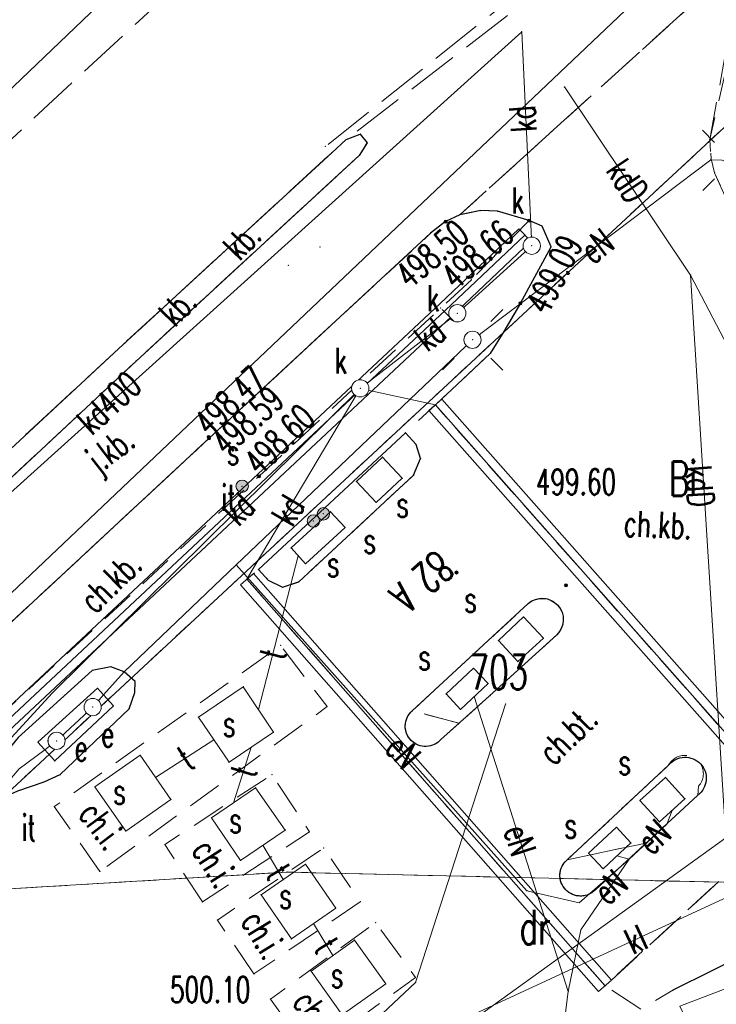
# Model space of a CAD drawing. Header units: metres. Extents: x 7422311 to 7422914, y 5495352 to 5495886.
# Tile 12 of 22: x 7422357 to 7422377, y 5495836 to 5495864. Entities that reach past the tile are written whole.
import ezdxf
from ezdxf.enums import TextEntityAlignment as Align

# ---------------------------------------------------------------- set-up
doc = ezdxf.new("R2010")
doc.units = ezdxf.units.M
doc.set_wipeout_variables(frame=1)
for name, pattern in [('L_0_03', [1, 0.5, -0.5]), ('L_0_04', [1.5, 1, -0.5]), ('L_0_06', [2, 1.5, -0.5])]:
    doc.linetypes.add(name, pattern=pattern)
doc.layers.get('0').update_dxf_attribs({"linetype": 'CONTINUOUS', "lineweight": 18})
for name, color, linetype, lineweight in [('_PROelCAD_ODNOSNIKI_SZCZEGOL', 7, 'CONTINUOUS', 13), ('EGB_AdresNieruchomosci', 7, 'CONTINUOUS', 18), ('EGB_DzialkaEwidencyjna', 7, 'CONTINUOUS', 18), ('EGB_KonturUzytkuGruntowego', 96, 'CONTINUOUS', 18), ('EGB_ObiektTrwaleZwiazanyZBudyn', 7, 'CONTINUOUS', 18), ('GES_InneUrzadzeniaTowarzyszac2', 7, 'CONTINUOUS', 18), ('GES_InneUrzadzeniaTowarzyszace', 7, 'CONTINUOUS', 18), ('GES_PrzewodElektroenergetyczny', 1, 'CONTINUOUS', 18), ('GES_PrzewodGazowy', 52, 'CONTINUOUS', 18), ('GES_PrzewodKanalizacyjny', 36, 'CONTINUOUS', 18), ('GES_PrzewodTelekomunikacyjny', 30, 'CONTINUOUS', 18), ('GES_Rzedna', 7, 'CONTINUOUS', 18), ('GES_UrzadzeniaSiecElektroener2', 7, 'CONTINUOUS', 18), ('GES_UrzadzeniaSiecKanalizacyjn', 7, 'CONTINUOUS', 18), ('GES_UrzadzeniaTechniczneSieci2', 7, 'CONTINUOUS', 18), ('GES_UrzadzeniaTechniczneSieciS', 7, 'CONTINUOUS', 18), ('OT_Budowle', 7, 'CONTINUOUS', 18), ('OT_Komunikacja', 7, 'CONTINUOUS', 18), ('OT_Rzedna', 7, 'CONTINUOUS', 18), ('OT_Skarpa', 7, 'CONTINUOUS', 18), ('OT_ZagospodarowanieTerenu', 7, 'CONTINUOUS', 18), ('OT_ZagospodarowanieTerenu_P', 7, 'CONTINUOUS', 18)]:
    doc.layers.add(name, color=color, linetype=linetype, lineweight=lineweight)
doc.styles.get("Standard").update_dxf_attribs({"font": 'simplex.shx'})
doc.linetypes.add('L_0_29_SHX', pattern='A,0,-0.25,-0.5,-0.5,-0.5,-0.5,-0.5,-0.5,-0.5,-0.5,[2,mapa_aktualana_poszerzona1.shx,S=0.05,R=0,X=0,Y=0],-0.5,[3,mapa_aktualana_poszerzona1.shx,S=0.05,R=0,X=0,Y=0],-0.25', length=5)
doc.linetypes.add('L_0_BB_SHX', pattern='A,0,-0.2,[23,mapa_aktualana_poszerzona1.shx,S=0.05,R=0,X=0,Y=0],-0.2', length=0.4)

# ---------------------------------------------------------------- blocks, each defined once
blk = doc.blocks.new('L_0_02_2')
at = {"color": 0}
blk.add_point((0, 0), dxfattribs=at)
blk = doc.blocks.new('L_0_02_1')
at = {"color": 0}
blk.add_point((0, 0), dxfattribs=at)
blk = doc.blocks.new('L_0_BB_1')
at = {"color": 0, "linetype": 'Continuous', "lineweight": 13, "flags": 128}
blk.add_lwpolyline([(0, -0.5), (0, 0.5)], dxfattribs=at)
blk = doc.blocks.new('L_0_BB_2')
at = {"color": 0, "linetype": 'Continuous', "lineweight": 13, "flags": 128}
blk.add_lwpolyline([(0, 0.5), (0, -0.5)], dxfattribs=at)
blk = doc.blocks.new('L_0_29_2')
at = {"color": 0, "linetype": 'Continuous', "lineweight": 13, "flags": 128}
blk.add_lwpolyline([(0, 0.5), (0, -0.5)], dxfattribs=at)
blk = doc.blocks.new('EGB_ADRES')
at = {"linetype": 'Continuous', "lineweight": 13}
blk.add_hatch(color=0, dxfattribs=at).paths.add_polyline_path([(0, -0.091, 1), (0, 0.091, 1)])
at = {"color": 0, "linetype": 'Continuous', "lineweight": 13}
blk.add_circle((0, 0), 0.0906, dxfattribs=at)
blk = doc.blocks.new('SUPP')
at = {"color": 0, "linetype": 'Continuous', "lineweight": 18}
blk.add_wipeout([(0, -0.5), (0.25, -0.433), (0.433, -0.25), (0.5, 0), (0.433, 0.25), (0.25, 0.433), (0, 0.5), (-0.25, 0.433), (-0.433, 0.25), (-0.5, 0), (-0.433, -0.25), (-0.25, -0.433)], dxfattribs=at)
blk.add_circle((0, 0), 0.5, dxfattribs=at)
blk = doc.blocks.new('SUPW_O')
at = {"color": 0, "linetype": 'Continuous', "lineweight": 18}
blk.add_wipeout([(0, -0.5), (0.25, -0.433), (0.433, -0.25), (0.5, 0), (0.433, 0.25), (0.25, 0.433), (0, 0.5), (-0.25, 0.433), (-0.433, 0.25), (-0.5, 0), (-0.433, -0.25), (-0.25, -0.433)], dxfattribs=at)
blk.add_circle((0, 0), 0.5, dxfattribs=at)
blk = doc.blocks.new('SUEO')
at = {"color": 0, "linetype": 'Continuous', "lineweight": 18, "flags": 128}
for points in [[(-1.06, 1.06), (-1.76, 1.76)], [(1.76, 1.76), (1.06, 1.06)], [(-1.74, -1.74), (-1.06, -1.06)], [(1.06, -1.06), (1.76, -1.76)]]:
    blk.add_lwpolyline(points, dxfattribs=at)
at = {"color": 0, "linetype": 'Continuous', "lineweight": 18}
blk.add_wipeout([(0, -0.5), (0.25, -0.433), (0.433, -0.25), (0.5, 0), (0.433, 0.25), (0.25, 0.433), (0, 0.5), (-0.25, 0.433), (-0.433, 0.25), (-0.5, 0), (-0.433, -0.25), (-0.25, -0.433)], dxfattribs=at)
blk.add_circle((0, 0), 0.5, dxfattribs=at)
blk = doc.blocks.new('SUSU')
at = {"linetype": 'Continuous', "lineweight": 18}
blk.add_hatch(color=0, dxfattribs=at).paths.add_polyline_path([(0, -0.361, 1), (0, 0.361, 1)])
at = {"color": 0, "linetype": 'Continuous', "lineweight": 18}
blk.add_circle((0, 0), 0.361, dxfattribs=at)
blk = doc.blocks.new('OTRS')
at = {"linetype": 'Continuous', "lineweight": 13}
blk.add_hatch(color=0, dxfattribs=at).paths.add_polyline_path([(0, -0.091, 1), (0, 0.091, 1)])
at = {"color": 0, "linetype": 'Continuous', "lineweight": 13}
blk.add_circle((0, 0), 0.0906, dxfattribs=at)
blk = doc.blocks.new('OTZI')
at = {"linetype": 'Continuous', "lineweight": 18}
blk.add_hatch(color=0, dxfattribs=at).paths.add_polyline_path([(0, -0.361, 1), (0, 0.361, 1)])
at = {"color": 0, "linetype": 'Continuous', "lineweight": 18}
blk.add_circle((0, 0), 0.361, dxfattribs=at)

msp = doc.modelspace()

# ---------------------------------------------------------------- linework, layer by layer
for p in [(7422371.434, 5495864.047), (7422371.434, 5495864.047), (7422371.434, 5495864.047), (7422371.434, 5495864.047), (7422372.674, 5495862.447), (7422372.674, 5495862.447), (7422366.334, 5495860.917), (7422366.334, 5495860.917), (7422366.334, 5495860.917), (7422366.334, 5495860.917), (7422366.334, 5495860.917), (7422366.334, 5495860.917), (7422366.744, 5495861.077), (7422366.744, 5495861.077), (7422366.744, 5495861.077), (7422366.744, 5495861.077), (7422366.744, 5495861.077), (7422366.744, 5495861.077), (7422366.744, 5495861.077), (7422366.744, 5495861.077), (7422365.734, 5495860.717), (7422365.734, 5495860.717), (7422366.944, 5495860.827), (7422366.944, 5495860.827), (7422366.944, 5495860.827), (7422366.944, 5495860.827), (7422366.944, 5495860.827), (7422366.944, 5495860.827), (7422365.914, 5495860.537), (7422365.914, 5495860.537), (7422365.914, 5495860.537), (7422365.914, 5495860.537), (7422365.914, 5495860.537), (7422365.914, 5495860.537), (7422366.714, 5495860.457), (7422366.714, 5495860.457), (7422366.714, 5495860.457), (7422366.714, 5495860.457), (7422366.714, 5495860.457), (7422366.714, 5495860.457), (7422369.634, 5495858.737), (7422369.634, 5495858.737), (7422369.634, 5495858.737), (7422369.634, 5495858.737), (7422369.634, 5495858.737), (7422369.634, 5495858.737), (7422369.634, 5495858.737), (7422369.634, 5495858.737), (7422370.244, 5495858.857), (7422370.244, 5495858.857), (7422370.244, 5495858.857), (7422370.244, 5495858.857), (7422370.244, 5495858.857), (7422370.244, 5495858.857), (7422370.734, 5495858.837), (7422370.734, 5495858.837), (7422370.734, 5495858.837), (7422370.734, 5495858.837), (7422370.734, 5495858.837), (7422370.734, 5495858.837), (7422369.224, 5495858.537), (7422369.224, 5495858.537), (7422369.224, 5495858.537), (7422369.224, 5495858.537), (7422369.224, 5495858.537), (7422369.224, 5495858.537), (7422371.644, 5495858.567), (7422371.644, 5495858.567), (7422371.644, 5495858.567), (7422371.644, 5495858.567), (7422371.644, 5495858.567), (7422371.644, 5495858.567), (7422372.024, 5495858.407), (7422372.024, 5495858.407), (7422372.024, 5495858.407), (7422372.024, 5495858.407), (7422368.784, 5495858.197), (7422368.784, 5495858.197), (7422368.784, 5495858.197), (7422368.784, 5495858.197), (7422368.784, 5495858.197), (7422368.784, 5495858.197), (7422365.574, 5495857.797), (7422372.284, 5495857.807), (7422372.284, 5495857.807), (7422372.284, 5495857.807), (7422372.284, 5495857.807), (7422364.654, 5495857.267), (7422376.336, 5495856.986), (7422376.336, 5495856.986), (7422376.336, 5495856.986), (7422376.336, 5495856.986), (7422376.336, 5495856.986), (7422376.336, 5495856.986), (7422369.974, 5495856.847), (7422369.974, 5495856.847), (7422371.394, 5495856.167), (7422371.394, 5495856.167), (7422371.394, 5495856.167), (7422371.394, 5495856.167), (7422371.394, 5495856.167), (7422371.394, 5495856.167), (7422359.854, 5495854.967), (7422359.854, 5495854.967), (7422359.854, 5495854.967), (7422359.854, 5495854.967), (7422359.854, 5495854.967), (7422359.854, 5495854.967), (7422360.234, 5495854.487), (7422360.234, 5495854.487), (7422360.234, 5495854.487), (7422360.234, 5495854.487), (7422360.234, 5495854.487), (7422360.234, 5495854.487), (7422368.924, 5495853.217), (7422368.924, 5495853.217), (7422368.924, 5495853.217), (7422368.924, 5495853.217), (7422368.924, 5495853.217), (7422368.924, 5495853.217), (7422368.924, 5495853.217), (7422368.924, 5495853.217), (7422368.924, 5495853.217), (7422368.924, 5495853.217), (7422368.924, 5495853.217), (7422368.924, 5495853.217), (7422368.924, 5495853.217), (7422368.924, 5495853.217), (7422368.054, 5495852.407), (7422368.054, 5495852.407), (7422368.054, 5495852.407), (7422368.054, 5495852.407), (7422368.054, 5495852.407), (7422368.054, 5495852.407), (7422362.354, 5495852.247), (7422362.354, 5495852.247), (7422362.354, 5495852.247), (7422362.354, 5495852.247), (7422362.354, 5495852.247), (7422362.354, 5495852.247), (7422368.364, 5495852.067), (7422368.364, 5495852.067), (7422368.364, 5495852.067), (7422368.364, 5495852.067), (7422368.364, 5495852.067), (7422368.364, 5495852.067), (7422367.389, 5495851.703), (7422367.389, 5495851.703), (7422368.494, 5495851.657), (7422368.494, 5495851.657), (7422368.494, 5495851.657), (7422368.494, 5495851.657), (7422368.494, 5495851.657), (7422368.494, 5495851.657), (7422363.804, 5495851.147), (7422363.804, 5495851.147), (7422366.634, 5495850.997), (7422366.634, 5495850.997), (7422367.964, 5495851.087), (7422367.964, 5495851.087), (7422368.294, 5495851.177), (7422368.294, 5495851.177), (7422368.294, 5495851.177), (7422368.294, 5495851.177), (7422368.294, 5495851.177), (7422368.294, 5495851.177), (7422367.204, 5495850.387), (7422367.204, 5495850.387), (7422365.884, 5495850.117), (7422365.884, 5495850.117), (7422366.304, 5495849.657), (7422366.304, 5495849.657), (7422364.734, 5495849.067), (7422364.734, 5495849.067), (7422364.944, 5495848.837), (7422364.944, 5495848.837), (7422363.144, 5495848.577), (7422363.144, 5495848.577), (7422363.144, 5495848.577), (7422363.144, 5495848.577), (7422363.144, 5495848.577), (7422363.144, 5495848.577), (7422363.784, 5495848.437), (7422363.784, 5495848.437), (7422363.784, 5495848.437), (7422363.784, 5495848.437), (7422363.784, 5495848.437), (7422363.784, 5495848.437), (7422363.784, 5495848.437), (7422363.784, 5495848.437), (7422365.154, 5495848.607), (7422365.154, 5495848.607), (7422363.454, 5495848.157), (7422363.454, 5495848.157), (7422363.454, 5495848.157), (7422363.454, 5495848.157), (7422363.454, 5495848.157), (7422363.454, 5495848.157), (7422364.074, 5495848.127), (7422364.074, 5495848.127), (7422364.074, 5495848.127), (7422364.074, 5495848.127), (7422364.074, 5495848.127), (7422364.074, 5495848.127), (7422364.964, 5495848.087), (7422364.964, 5495848.087), (7422364.964, 5495848.087), (7422364.964, 5495848.087), (7422364.964, 5495848.087), (7422364.964, 5495848.087), (7422364.484, 5495847.927), (7422364.484, 5495847.927), (7422364.484, 5495847.927), (7422364.484, 5495847.927), (7422364.484, 5495847.927), (7422364.484, 5495847.927), (7422371.624, 5495847.457), (7422371.624, 5495847.457), (7422371.624, 5495847.457), (7422371.624, 5495847.457), (7422371.624, 5495847.457), (7422371.624, 5495847.457), (7422371.624, 5495847.457), (7422371.624, 5495847.457), (7422371.624, 5495847.457), (7422371.624, 5495847.457), (7422372.479, 5495847.403), (7422372.479, 5495847.403), (7422372.479, 5495847.403), (7422371.489, 5495847.063), (7422371.489, 5495847.063), (7422370.754, 5495846.377), (7422370.754, 5495846.377), (7422372.064, 5495846.447), (7422372.064, 5495846.447), (7422372.454, 5495846.547), (7422372.454, 5495846.547), (7422372.454, 5495846.547), (7422372.454, 5495846.547), (7422372.454, 5495846.547), (7422372.454, 5495846.547), (7422372.454, 5495846.547), (7422372.454, 5495846.547), (7422372.454, 5495846.547), (7422364.43, 5495846.237), (7422364.43, 5495846.237), (7422371.324, 5495845.767), (7422371.324, 5495845.767), (7422358.954, 5495845.507), (7422358.954, 5495845.507), (7422359.504, 5495845.617), (7422359.504, 5495845.617), (7422370.036, 5495845.575), (7422370.036, 5495845.575), (7422359.884, 5495845.467), (7422359.884, 5495845.467), (7422359.884, 5495845.467), (7422359.884, 5495845.467), (7422360.204, 5495845.187), (7422360.204, 5495845.187), (7422359.113, 5495844.996), (7422359.113, 5495844.996), (7422363.344, 5495845.037), (7422363.344, 5495845.037), (7422370.454, 5495845.127), (7422370.454, 5495845.127), (7422357.804, 5495844.857), (7422357.804, 5495844.857), (7422360.194, 5495844.867), (7422360.194, 5495844.867), (7422369.234, 5495844.827), (7422369.234, 5495844.827), (7422370.054, 5495844.752), (7422370.054, 5495844.752), (7422370.394, 5495844.677), (7422370.394, 5495844.677), (7422370.394, 5495844.677), (7422370.394, 5495844.677), (7422370.394, 5495844.677), (7422370.394, 5495844.677), (7422359.574, 5495844.487), (7422359.574, 5495844.487), (7422360.034, 5495844.397), (7422360.034, 5495844.397), (7422363.784, 5495844.377), (7422363.784, 5495844.377), (7422365.78, 5495844.46), (7422365.78, 5495844.46), (7422368.254, 5495844.337), (7422368.254, 5495844.337), (7422368.254, 5495844.337), (7422368.254, 5495844.337), (7422368.254, 5495844.337), (7422368.254, 5495844.337), (7422368.254, 5495844.337), (7422368.254, 5495844.337), (7422368.254, 5495844.337), (7422369.654, 5495844.377), (7422369.654, 5495844.377), (7422370.965, 5495844.535), (7422370.965, 5495844.535), (7422362.044, 5495844.157), (7422362.044, 5495844.157), (7422369.614, 5495843.98), (7422362.489, 5495843.5), (7422362.489, 5495843.5), (7422364.224, 5495843.717), (7422364.224, 5495843.717), (7422368.223, 5495843.476), (7422368.223, 5495843.476), (7422368.223, 5495843.476), (7422369.084, 5495843.507), (7422369.084, 5495843.507), (7422369.084, 5495843.507), (7422369.084, 5495843.507), (7422369.084, 5495843.507), (7422369.084, 5495843.507), (7422369.084, 5495843.507), (7422369.084, 5495843.507), (7422369.084, 5495843.507), (7422369.084, 5495843.507), (7422357.384, 5495843.427), (7422357.384, 5495843.427), (7422363.579, 5495843.28), (7422363.579, 5495843.28), (7422360.354, 5495843.047), (7422360.354, 5495843.047), (7422357.874, 5495842.887), (7422357.874, 5495842.887), (7422362.934, 5495842.844), (7422362.934, 5495842.844), (7422375.704, 5495842.767), (7422375.704, 5495842.767), (7422375.704, 5495842.767), (7422375.704, 5495842.767), (7422375.704, 5495842.767), (7422375.704, 5495842.767), (7422375.704, 5495842.767), (7422375.704, 5495842.767), (7422375.704, 5495842.767), (7422375.704, 5495842.767), (7422376.622, 5495842.802), (7422376.622, 5495842.802), (7422376.622, 5495842.802), (7422358.034, 5495842.487), (7422358.034, 5495842.487), (7422360.799, 5495842.407), (7422360.799, 5495842.407), (7422364.18, 5495842.49), (7422364.18, 5495842.49), (7422375.38, 5495842.465), (7422375.604, 5495842.407), (7422375.604, 5495842.407), (7422357.564, 5495842.277), (7422357.564, 5495842.277), (7422359.04, 5495842.133), (7422359.04, 5495842.133), (7422363.704, 5495842.107), (7422363.704, 5495842.107), (7422376.567, 5495842.152), (7422361.244, 5495841.767), (7422361.244, 5495841.767), (7422376.174, 5495841.787), (7422376.174, 5495841.787), (7422376.544, 5495841.887), (7422376.544, 5495841.887), (7422376.544, 5495841.887), (7422376.544, 5495841.887), (7422376.544, 5495841.887), (7422376.544, 5495841.887), (7422376.544, 5495841.887), (7422376.544, 5495841.887), (7422376.544, 5495841.887), (7422357.857, 5495841.557), (7422357.857, 5495841.557), (7422363.064, 5495841.672), (7422363.064, 5495841.672), (7422374.864, 5495841.737), (7422374.864, 5495841.737), (7422362.424, 5495841.237), (7422362.424, 5495841.237), (7422375.802, 5495841.45), (7422375.802, 5495841.45), (7422374.181, 5495840.96), (7422374.181, 5495840.96), (7422375.43, 5495841.113), (7422375.43, 5495841.113), (7422375.644, 5495841.047), (7422375.644, 5495841.047), (7422359.934, 5495840.847), (7422359.934, 5495840.847), (7422364.564, 5495840.877), (7422364.564, 5495840.877), (7422365.268, 5495840.825), (7422365.268, 5495840.825), (7422361.07, 5495840.457), (7422361.07, 5495840.457), (7422363.916, 5495840.437), (7422363.916, 5495840.437), (7422365.683, 5495840.359), (7422365.683, 5495840.359), (7422374.604, 5495840.507), (7422374.604, 5495840.507), (7422375.042, 5495840.502), (7422373.374, 5495840.207), (7422373.374, 5495840.207), (7422374.194, 5495840.127), (7422374.194, 5495840.127), (7422363.268, 5495839.996), (7422363.268, 5495839.996), (7422365.154, 5495839.887), (7422365.154, 5495839.887), (7422372.754, 5495840.017), (7422372.754, 5495840.017), (7422372.754, 5495840.017), (7422372.754, 5495840.017), (7422372.754, 5495840.017), (7422372.754, 5495840.017), (7422372.754, 5495840.017), (7422372.754, 5495840.017), (7422372.754, 5495840.017), (7422373.794, 5495839.757), (7422373.794, 5495839.757), (7422374.554, 5495840.037), (7422374.554, 5495840.037), (7422374.554, 5495840.037), (7422374.554, 5495840.037), (7422374.554, 5495840.037), (7422374.554, 5495840.037), (7422374.554, 5495840.037), (7422374.554, 5495840.037), (7422359.185, 5495839.676), (7422359.185, 5495839.676), (7422364.614, 5495839.657), (7422364.614, 5495839.657), (7422364.614, 5495839.657), (7422364.614, 5495839.657), (7422364.614, 5495839.657), (7422364.614, 5495839.657), (7422364.614, 5495839.657), (7422364.614, 5495839.657), (7422364.509, 5495839.443), (7422364.509, 5495839.443), (7422363.863, 5495838.999), (7422363.863, 5495838.999), (7422371.584, 5495839.117), (7422371.584, 5495839.117), (7422372.711, 5495839.145), (7422372.711, 5495839.145), (7422372.711, 5495839.145), (7422373.584, 5495839.157), (7422373.584, 5495839.157), (7422373.584, 5495839.157), (7422373.584, 5495839.157), (7422373.584, 5495839.157), (7422373.584, 5495839.157), (7422373.584, 5495839.157), (7422373.584, 5495839.157), (7422373.584, 5495839.157), (7422373.584, 5495839.157), (7422362.159, 5495838.792), (7422362.159, 5495838.792), (7422366.742, 5495838.798), (7422366.742, 5495838.798), (7422373.104, 5495838.767), (7422373.104, 5495838.767), (7422366.034, 5495838.607), (7422366.034, 5495838.607), (7422362.597, 5495838.266), (7422362.597, 5495838.266), (7422365.389, 5495838.162), (7422365.389, 5495838.162), (7422367.189, 5495838.191), (7422367.189, 5495838.191), (7422373.154, 5495837.987), (7422373.154, 5495837.987), (7422364.744, 5495837.717), (7422364.744, 5495837.717), (7422366.574, 5495837.687), (7422366.574, 5495837.687), (7422365.944, 5495837.237), (7422365.944, 5495837.237), (7422363.656, 5495836.705), (7422363.656, 5495836.705), (7422365.314, 5495836.787), (7422365.314, 5495836.787), (7422367.484, 5495836.417), (7422367.484, 5495836.417), (7422368.346, 5495836.6), (7422368.346, 5495836.6), (7422368.352, 5495836.454), (7422368.352, 5495836.454), (7422373.854, 5495836.357), (7422373.854, 5495836.357), (7422373.854, 5495836.357), (7422373.854, 5495836.357), (7422373.854, 5495836.357), (7422373.854, 5495836.357), (7422372.784, 5495836.197), (7422372.784, 5495836.197), (7422372.784, 5495836.197), (7422372.784, 5495836.197), (7422372.784, 5495836.197), (7422372.784, 5495836.197), (7422375.824, 5495836.227), (7422375.824, 5495836.227), (7422375.824, 5495836.227), (7422375.824, 5495836.227), (7422364.135, 5495835.971), (7422364.135, 5495835.971)]:
    msp.add_point(p)
at = {"layer": '_PROelCAD_ODNOSNIKI_SZCZEGOL', "lineweight": 18, "flags": 128}
msp.add_lwpolyline([(7422377.364, 5495840.657), (7422356.324, 5495825.517), (7422359.944, 5495816.767), (7422361.159, 5495816.369), (7422384.304, 5495825.268), (7422387.807, 5495827.739)], dxfattribs=at)
at = {"layer": 'EGB_AdresNieruchomosci'}
msp.add_point((7422369.538, 5495848.352), dxfattribs=at)
at = {"layer": 'EGB_DzialkaEwidencyjna', "linetype": 'CONTINUOUS', "lineweight": 18}
for p, q in [((7422319.934, 5495812.967), (7422389.764, 5495879.209)), ((7422389.086, 5495878.566), (7422319.934, 5495812.967)), ((7422343.914, 5495850.267), (7422361.173, 5495866.759)), ((7422344.347, 5495850.681), (7422361.173, 5495866.759)), ((7422354.554, 5495840.147), (7422377.804, 5495861.727)), ((7422364.614, 5495839.657), (7422354.664, 5495839.057)), ((7422354.664, 5495839.057), (7422364.614, 5495839.657)), ((7422388.214, 5495839.107), (7422364.614, 5495839.657)), ((7422364.614, 5495839.657), (7422388.214, 5495839.107))]:
    msp.add_line(p, q, dxfattribs=at)
at = {"layer": 'EGB_KonturUzytkuGruntowego', "color": 96, "linetype": 'L_0_03', "lineweight": 18, "flags": 128}
for points in [[(7422388.214, 5495839.107), (7422364.614, 5495839.657), (7422354.664, 5495839.057), (7422354.554, 5495840.147), (7422377.804, 5495861.727), (7422380.514, 5495855.787), (7422387.604, 5495840.237)], [(7422404.094, 5495828.507), (7422389.924, 5495835.167), (7422363.764, 5495834.537), (7422355.134, 5495834.207), (7422354.664, 5495839.057), (7422364.614, 5495839.657), (7422388.214, 5495839.107), (7422407.684, 5495830.107)]]:
    msp.add_lwpolyline(points, close=True, dxfattribs=at)
at = {"layer": 'EGB_ObiektTrwaleZwiazanyZBudyn', "linetype": 'Continuous', "lineweight": 18, "flags": 128}
msp.add_lwpolyline([(7422376.664, 5495834.437), (7422376.024, 5495835.767), (7422378.814, 5495836.827), (7422379.404, 5495835.457)], close=True, dxfattribs=at)
at = {"layer": 'GES_InneUrzadzeniaTowarzyszac2'}
for p in [(7422371.724, 5495857.837), (7422369.564, 5495855.877), (7422370.004, 5495855.107), (7422366.744, 5495853.697), (7422358.974, 5495844.447), (7422357.924, 5495843.467)]:
    msp.add_point(p, dxfattribs=at)
at = {"layer": 'GES_InneUrzadzeniaTowarzyszace', "color": 7, "linetype": 'Continuous', "lineweight": 18, "flags": 128}
msp.add_lwpolyline([(7422368.494, 5495851.657), (7422368.294, 5495851.177), (7422364.964, 5495848.087), (7422364.484, 5495847.927), (7422364.074, 5495848.127), (7422363.784, 5495848.437), (7422368.054, 5495852.407), (7422368.364, 5495852.067)], close=True, dxfattribs=at)
for points in [[(7422371.624, 5495847.457, -0.403985), (7422372.479, 5495847.403, -0.403985), (7422372.454, 5495846.547), (7422372.454, 5495846.547)], [(7422369.084, 5495843.507, -0.435576), (7422368.223, 5495843.476, -0.435576), (7422368.254, 5495844.337)], [(7422375.704, 5495842.767, -0.450732), (7422376.622, 5495842.802, -0.450732), (7422376.544, 5495841.887), (7422376.544, 5495841.887)], [(7422373.584, 5495839.157, -0.432902), (7422372.711, 5495839.145, -0.432902), (7422372.754, 5495840.017)]]:
    msp.add_lwpolyline(points, format="xyb", dxfattribs=at)
for points in [[(7422368.254, 5495844.337), (7422371.624, 5495847.457)], [(7422370.394, 5495844.677), (7422369.084, 5495843.507)], [(7422372.754, 5495840.017), (7422375.704, 5495842.767)]]:
    msp.add_lwpolyline(points, dxfattribs=at)
at = {"layer": 'GES_InneUrzadzeniaTowarzyszace', "color": 1, "linetype": 'Continuous', "lineweight": 18, "flags": 128}
msp.add_lwpolyline([(7422357.874, 5495842.887), (7422357.384, 5495843.427), (7422359.113, 5495844.996), (7422359.29, 5495844.801), (7422359.574, 5495844.487)], close=True, dxfattribs=at)
at = {"layer": 'GES_PrzewodElektroenergetyczny', "color": 1, "linetype": 'Continuous', "lineweight": 18, "flags": 128}
for points in [[(7422363.144, 5495848.577), (7422370.004, 5495855.107), (7422376.924, 5495860.327), (7422377.564, 5495860.307), (7422382.894, 5495849.747)], [(7422363.144, 5495848.577), (7422359.884, 5495845.467), (7422359.29, 5495844.801), (7422358.974, 5495844.447), (7422357.924, 5495843.467), (7422357.58, 5495843.211), (7422356.834, 5495842.657), (7422346.694, 5495830.767), (7422341.174, 5495829.697), (7422336.504, 5495825.907), (7422332.114, 5495822.187), (7422330.344, 5495817.997), (7422331.964, 5495810.507), (7422332.154, 5495808.847), (7422337.994, 5495804.807), (7422339.864, 5495805.147)], [(7422363.144, 5495848.577), (7422371.584, 5495839.117), (7422373.104, 5495838.767), (7422374.554, 5495840.037)], [(7422372.784, 5495836.197), (7422370.054, 5495844.752)], [(7422374.554, 5495840.037), (7422375.644, 5495841.047), (7422375.802, 5495841.45)], [(7422374.554, 5495840.037), (7422374.194, 5495840.127)], [(7422372.784, 5495836.197), (7422373.154, 5495837.987), (7422374.554, 5495840.037)], [(7422372.234, 5495831.847), (7422372.784, 5495836.197)]]:
    msp.add_lwpolyline(points, dxfattribs=at)
at = {"layer": 'GES_PrzewodGazowy', "color": 52, "linetype": 'Continuous', "lineweight": 18, "flags": 128}
msp.add_lwpolyline([(7422356.873, 5495825.684), (7422368.352, 5495836.454), (7422370.965, 5495844.535)], dxfattribs=at)
at = {"layer": 'GES_PrzewodKanalizacyjny', "color": 36, "linetype": 'Continuous', "lineweight": 18, "flags": 128}
for points in [[(7422352.444, 5495846.937), (7422371.434, 5495864.047)], [(7422371.434, 5495864.047), (7422371.724, 5495857.837), (7422369.564, 5495855.877), (7422366.744, 5495853.697)], [(7422376.336, 5495856.986), (7422372.674, 5495862.447)], [(7422377.364, 5495840.657), (7422376.336, 5495856.986)], [(7422376.336, 5495856.986), (7422380.847, 5495848.376), (7422383.624, 5495841.737)], [(7422366.744, 5495853.697), (7422357.804, 5495844.857), (7422355.624, 5495842.497), (7422350.444, 5495817.117), (7422347.524, 5495815.367)], [(7422366.744, 5495853.697), (7422363.454, 5495848.157)], [(7422366.744, 5495853.697), (7422368.924, 5495853.217)], [(7422377.794, 5495839.117), (7422365.594, 5495833.477)]]:
    msp.add_lwpolyline(points, dxfattribs=at)
at = {"layer": 'GES_PrzewodTelekomunikacyjny', "color": 30, "linetype": 'Continuous', "lineweight": 18, "flags": 128}
for points in [[(7422364.944, 5495848.837), (7422363.784, 5495844.377)], [(7422362.489, 5495843.5), (7422360.799, 5495842.407)], [(7422363.579, 5495843.28), (7422363.064, 5495841.672)], [(7422363.916, 5495840.437), (7422364.509, 5495839.443)], [(7422365.389, 5495838.162), (7422365.944, 5495837.237)]]:
    msp.add_lwpolyline(points, dxfattribs=at)
at = {"layer": 'GES_UrzadzeniaSiecKanalizacyjn', "linetype": 'L_0_BB_SHX', "lineweight": 18}
for p, q in [((7422368.924, 5495853.217), (7422379.364, 5495841.417)), ((7422373.854, 5495836.357), (7422363.454, 5495848.157))]:
    msp.add_line(p, q, dxfattribs=at)
at = {"layer": 'GES_UrzadzeniaSiecKanalizacyjn', "linetype": 'CONTINUOUS', "lineweight": 18}
for p, q in [((7422369.112, 5495853.383), (7422379.552, 5495841.583)), ((7422368.737, 5495853.052), (7422379.177, 5495841.252)), ((7422374.042, 5495836.523), (7422363.642, 5495848.323)), ((7422373.667, 5495836.192), (7422363.267, 5495847.992))]:
    msp.add_line(p, q, dxfattribs=at)
at = {"layer": 'GES_UrzadzeniaTechniczneSieci2'}
for p in [(7422365.674, 5495850.057), (7422365.384, 5495849.847)]:
    msp.add_point(p, dxfattribs=at)
at = {"layer": 'GES_UrzadzeniaTechniczneSieciS', "color": 7, "linetype": 'Continuous', "lineweight": 18, "flags": 128}
for points in [[(7422367.964, 5495851.087), (7422367.204, 5495850.387), (7422366.634, 5495850.997), (7422367.389, 5495851.703)], [(7422366.304, 5495849.657), (7422365.154, 5495848.607), (7422364.734, 5495849.067), (7422365.884, 5495850.117)], [(7422372.064, 5495846.447), (7422371.324, 5495845.767), (7422370.754, 5495846.377), (7422371.489, 5495847.063)], [(7422370.454, 5495845.127), (7422369.654, 5495844.377), (7422369.234, 5495844.827), (7422370.036, 5495845.575)], [(7422362.934, 5495842.844), (7422362.044, 5495844.157), (7422363.344, 5495845.037), (7422364.224, 5495843.717)], [(7422359.934, 5495840.847), (7422359.04, 5495842.133), (7422360.354, 5495843.047), (7422361.244, 5495841.767)], [(7422375.43, 5495841.113), (7422374.864, 5495841.737), (7422375.604, 5495842.407), (7422376.174, 5495841.787)], [(7422363.268, 5495839.996), (7422362.424, 5495841.237), (7422363.704, 5495842.107), (7422364.564, 5495840.877)], [(7422373.794, 5495839.757), (7422373.374, 5495840.207), (7422374.181, 5495840.96), (7422374.604, 5495840.507)], [(7422364.744, 5495837.717), (7422363.863, 5495838.999), (7422365.154, 5495839.887), (7422366.034, 5495838.607)], [(7422366.222, 5495835.516), (7422365.314, 5495836.787), (7422366.574, 5495837.687), (7422367.484, 5495836.417)]]:
    msp.add_lwpolyline(points, close=True, dxfattribs=at)
at = {"layer": 'OT_Budowle', "linetype": 'CONTINUOUS', "lineweight": 18}
for p, q in [((7422369.053, 5495856.149), (7422371.352, 5495858.329)), ((7422369.396, 5495855.785), (7422371.696, 5495857.966)), ((7422353.014, 5495841.15), (7422369.053, 5495856.149)), ((7422353.355, 5495840.785), (7422369.396, 5495855.785))]:
    msp.add_line(p, q, dxfattribs=at)
at = {"layer": 'OT_Budowle', "linetype": 'L_0_29_SHX', "lineweight": 18}
for p, q in [((7422369.224, 5495855.967), (7422371.524, 5495858.147)), ((7422353.184, 5495840.967), (7422369.224, 5495855.967))]:
    msp.add_line(p, q, dxfattribs=at)
at = {"layer": 'OT_Komunikacja', "color": 7, "linetype": 'L_0_06', "lineweight": 18, "flags": 128}
for points in [[(7422312.219, 5495811.958), (7422311.316, 5495815.221), (7422311.106, 5495816.151), (7422310.954, 5495817.849), (7422310.951, 5495818.672), (7422323.624, 5495830.417), (7422328.777, 5495835.179), (7422330.754, 5495836.657), (7422333.995, 5495840), (7422335.874, 5495841.737), (7422343.994, 5495849.257), (7422348.514, 5495853.467), (7422351.374, 5495856.097), (7422355.394, 5495859.807), (7422364.457, 5495868.191), (7422385.064, 5495876.872), (7422382.384, 5495874.257), (7422381.034, 5495872.807), (7422380.384, 5495872.037), (7422380.214, 5495872.197), (7422374.724, 5495867.877), (7422365.734, 5495860.717), (7422365.914, 5495860.537), (7422359.854, 5495854.967), (7422353.034, 5495848.647), (7422352.784, 5495848.237), (7422352.544, 5495848.577), (7422344.524, 5495841.127), (7422331.904, 5495829.407), (7422327.944, 5495825.737), (7422328.104, 5495825.567), (7422327.354, 5495824.797), (7422326.424, 5495823.557), (7422314.814, 5495813.227), (7422312.549, 5495811.108)], [(7422346.894, 5495837.347), (7422342.424, 5495833.177), (7422340.904, 5495833.027), (7422339.214, 5495832.767), (7422337.274, 5495832.227), (7422335.374, 5495831.447), (7422333.614, 5495830.447), (7422332.074, 5495829.237), (7422344.884, 5495840.907), (7422352.784, 5495848.237), (7422352.994, 5495847.997), (7422353.419, 5495848.139), (7422360.234, 5495854.487), (7422366.714, 5495860.457), (7422366.944, 5495860.827), (7422366.744, 5495861.077), (7422366.334, 5495860.917), (7422375.004, 5495867.577), (7422380.384, 5495872.037), (7422379.844, 5495871.327), (7422379.214, 5495870.347), (7422378.664, 5495869.397), (7422378.124, 5495868.167), (7422377.734, 5495866.817), (7422377.574, 5495865.917), (7422369.634, 5495858.737), (7422369.224, 5495858.537), (7422368.784, 5495858.197), (7422362.354, 5495852.247), (7422351.984, 5495842.617), (7422351.704, 5495842.217)], [(7422360.234, 5495854.487), (7422353.419, 5495848.139), (7422352.994, 5495847.997), (7422352.784, 5495848.237), (7422353.034, 5495848.647), (7422359.854, 5495854.967), (7422365.914, 5495860.537), (7422366.334, 5495860.917), (7422366.744, 5495861.077), (7422366.944, 5495860.827), (7422366.714, 5495860.457)]]:
    msp.add_lwpolyline(points, close=True, dxfattribs=at)
at = {"layer": 'OT_Komunikacja', "color": 7, "linetype": 'L_0_04', "lineweight": 18, "flags": 128}
for points in [[(7422380.214, 5495840.197), (7422379.514, 5495839.497), (7422379.214, 5495838.727), (7422379.214, 5495837.917), (7422375.824, 5495836.227), (7422374.894, 5495835.677), (7422373.854, 5495836.357), (7422379.364, 5495841.417), (7422368.924, 5495853.217), (7422370.514, 5495854.707), (7422370.914, 5495855.347), (7422371.394, 5495856.167), (7422372.284, 5495857.807), (7422372.024, 5495858.407), (7422371.644, 5495858.567), (7422370.734, 5495858.837), (7422370.244, 5495858.857), (7422369.634, 5495858.737), (7422377.574, 5495865.917), (7422377.334, 5495863.327), (7422376.894, 5495860.917), (7422376.934, 5495860.357), (7422377.034, 5495859.957), (7422378.784, 5495856.057), (7422379.424, 5495855.167), (7422382.904, 5495846.867), (7422382.644, 5495846.647), (7422382.194, 5495845.457), (7422382.814, 5495841.877), (7422382.984, 5495841.277)], [(7422369.974, 5495856.847), (7422369.074, 5495856.027), (7422363.804, 5495851.147), (7422352.094, 5495840.327), (7422351.744, 5495840.997), (7422351.604, 5495841.667), (7422351.704, 5495842.217), (7422351.984, 5495842.617), (7422362.354, 5495852.247), (7422368.784, 5495858.197), (7422369.224, 5495858.537), (7422369.634, 5495858.737), (7422370.244, 5495858.857), (7422370.734, 5495858.837), (7422371.644, 5495858.567)], [(7422379.364, 5495841.417), (7422373.854, 5495836.357), (7422363.454, 5495848.157), (7422363.784, 5495848.437), (7422364.074, 5495848.127), (7422364.484, 5495847.927), (7422364.964, 5495848.087), (7422368.294, 5495851.177), (7422368.494, 5495851.657), (7422368.364, 5495852.067), (7422368.054, 5495852.407), (7422368.924, 5495853.217)], [(7422359.185, 5495839.676), (7422357.857, 5495841.557), (7422364.43, 5495846.237), (7422365.78, 5495844.46)], [(7422362.159, 5495838.792), (7422361.07, 5495840.457), (7422364.18, 5495842.49), (7422365.268, 5495840.825)], [(7422363.656, 5495836.705), (7422362.597, 5495838.266), (7422365.683, 5495840.359), (7422366.742, 5495838.798)], [(7422365.292, 5495834.379), (7422364.135, 5495835.971), (7422367.189, 5495838.191), (7422368.346, 5495836.6)]]:
    msp.add_lwpolyline(points, close=True, dxfattribs=at)
at = {"layer": 'OT_Komunikacja', "color": 7, "linetype": 'Continuous', "lineweight": 25, "flags": 128}
for points in [[(7422366.744, 5495861.077), (7422366.944, 5495860.827), (7422366.714, 5495860.457), (7422360.234, 5495854.487), (7422353.419, 5495848.139), (7422352.994, 5495847.997), (7422352.784, 5495848.237), (7422353.034, 5495848.647), (7422359.854, 5495854.967), (7422365.914, 5495860.537), (7422366.334, 5495860.917), (7422366.744, 5495861.077)], [(7422371.394, 5495856.167), (7422372.284, 5495857.807), (7422372.024, 5495858.407), (7422371.644, 5495858.567), (7422370.734, 5495858.837), (7422370.244, 5495858.857), (7422369.634, 5495858.737), (7422369.224, 5495858.537), (7422368.784, 5495858.197), (7422362.354, 5495852.247), (7422351.984, 5495842.617), (7422351.704, 5495842.217), (7422351.604, 5495841.667), (7422351.744, 5495840.997), (7422352.094, 5495840.327), (7422352.314, 5495840.037), (7422353.124, 5495839.347), (7422353.854, 5495839.477)], [(7422371.394, 5495856.167), (7422370.914, 5495855.347), (7422370.514, 5495854.707), (7422368.924, 5495853.217)], [(7422363.784, 5495848.437), (7422364.074, 5495848.127), (7422364.484, 5495847.927), (7422364.964, 5495848.087), (7422368.294, 5495851.177), (7422368.494, 5495851.657), (7422368.364, 5495852.067), (7422368.054, 5495852.407), (7422363.784, 5495848.437)], [(7422356.234, 5495842.877), (7422356.064, 5495842.047), (7422356.424, 5495841.917), (7422356.544, 5495841.937), (7422356.604, 5495841.927), (7422356.804, 5495842.017), (7422357.564, 5495842.277), (7422358.034, 5495842.487), (7422360.034, 5495844.397), (7422360.194, 5495844.867), (7422360.204, 5495845.187), (7422359.884, 5495845.467), (7422359.504, 5495845.617), (7422358.954, 5495845.507), (7422356.814, 5495843.567), (7422356.234, 5495842.877)], [(7422382.984, 5495841.277), (7422381.144, 5495840.567), (7422380.214, 5495840.197), (7422379.514, 5495839.497), (7422379.214, 5495838.727), (7422379.214, 5495837.917), (7422375.824, 5495836.227)]]:
    msp.add_lwpolyline(points, dxfattribs=at)
for points in [[(7422369.084, 5495843.507, -0.435576), (7422368.223, 5495843.476, -0.435576), (7422368.254, 5495844.337), (7422371.624, 5495847.457, -0.403985), (7422372.479, 5495847.403, -0.403985), (7422372.454, 5495846.547), (7422370.394, 5495844.677), (7422369.084, 5495843.507)], [(7422373.584, 5495839.157, -0.432902), (7422372.711, 5495839.145, -0.432902), (7422372.754, 5495840.017), (7422375.704, 5495842.767, -0.450732), (7422376.622, 5495842.802, -0.450732), (7422376.544, 5495841.887), (7422373.584, 5495839.157)]]:
    msp.add_lwpolyline(points, format="xyb", dxfattribs=at)
at = {"layer": 'OT_Komunikacja', "color": 7, "linetype": 'L_0_04', "lineweight": 18, "flags": 128}
for points in [[(7422369.614, 5495843.98), (7422368.254, 5495844.337), (7422371.624, 5495847.457, -0.403985), (7422372.479, 5495847.403, -0.403985), (7422372.454, 5495846.547), (7422370.394, 5495844.677)], [(7422369.614, 5495843.98), (7422369.084, 5495843.507, -0.435576), (7422368.223, 5495843.476, -0.435576), (7422368.254, 5495844.337)], [(7422375.042, 5495840.502), (7422372.754, 5495840.017), (7422375.38, 5495842.465), (7422375.704, 5495842.767, -0.570148), (7422376.622, 5495842.802, -0.341123), (7422376.567, 5495842.152), (7422376.544, 5495841.887)], [(7422375.042, 5495840.502), (7422373.584, 5495839.157, -0.432902), (7422372.711, 5495839.145, -0.432902), (7422372.754, 5495840.017)]]:
    msp.add_lwpolyline(points, format="xyb", close=True, dxfattribs=at)
at = {"layer": 'OT_Rzedna'}
for p in [(7422369.224, 5495858.537), (7422371.644, 5495858.567), (7422371.394, 5495856.167), (7422362.344, 5495852.287), (7422362.354, 5495852.247), (7422363.804, 5495851.147), (7422372.718, 5495847.983)]:
    msp.add_point(p, dxfattribs=at)
at = {"layer": 'OT_Skarpa', "color": 7, "linetype": 'L_0_04', "lineweight": 18, "flags": 128}
msp.add_lwpolyline([(7422379.424, 5495855.167), (7422378.784, 5495856.057), (7422377.034, 5495859.957), (7422376.934, 5495860.357), (7422376.894, 5495860.917), (7422377.454, 5495863.327), (7422378.104, 5495862.497), (7422379.384, 5495860.817), (7422382.904, 5495854.137)], close=True, dxfattribs=at)
at = {"layer": 'OT_ZagospodarowanieTerenu_P'}
msp.add_point((7422363.314, 5495850.857), dxfattribs=at)

# ---------------------------------------------------------------- block references
at = {"layer": 'EGB_AdresNieruchomosci', "linetype": 'Continuous', "xscale": 0.5, "yscale": 0.5, "zscale": 0.5}
msp.add_blockref('EGB_ADRES', (7422369.538, 5495848.352), dxfattribs=at)
at = {"layer": 'EGB_DzialkaEwidencyjna', "color": 7, "linetype": 'Continuous', "xscale": 0.5, "yscale": 0.5, "zscale": 0.5}
for name, rotation in [('L_0_02_2', 358.66), ('L_0_02_1', 183.45), ('L_0_02_2', 183.45), ('L_0_02_1', 358.66)]:
    msp.add_blockref(name, (7422364.614, 5495839.657), dxfattribs=dict(at, rotation=rotation))
at = {"layer": 'GES_UrzadzeniaSiecKanalizacyjn', "color": 36, "linetype": 'Continuous'}
for name, p, xscale, yscale, zscale, rotation in [('L_0_BB_1', (7422368.924, 5495853.217), 0.4999999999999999, 0.4999999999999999, 0.4999999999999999, 311.5), ('L_0_BB_2', (7422363.454, 5495848.157), 0.4999999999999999, 0.4999999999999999, 0.4999999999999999, 311.39), ('L_0_BB_1', (7422373.854, 5495836.357), 0.5, 0.5, 0.5, 131.39)]:
    msp.add_blockref(name, p, dxfattribs=dict(at, xscale=xscale, yscale=yscale, zscale=zscale, rotation=rotation))
at = {"layer": 'GES_UrzadzeniaTechniczneSieci2', "linetype": 'Continuous', "xscale": 0.5, "yscale": 0.5, "zscale": 0.5}
for p in [(7422365.674, 5495850.057), (7422365.384, 5495849.847)]:
    msp.add_blockref('SUSU', p, dxfattribs=at)
at = {"layer": 'OT_Budowle', "color": 7, "linetype": 'Continuous', "xscale": 0.5, "yscale": 0.5, "zscale": 0.5, "rotation": 223.47}
msp.add_blockref('L_0_29_2', (7422371.524, 5495858.147), dxfattribs=at)
at = {"layer": 'OT_Rzedna', "linetype": 'Continuous', "xscale": 0.5, "yscale": 0.5, "zscale": 0.5}
for p in [(7422369.224, 5495858.537), (7422371.644, 5495858.567), (7422371.394, 5495856.167), (7422362.344, 5495852.287), (7422362.354, 5495852.247), (7422363.804, 5495851.147)]:
    msp.add_blockref('OTRS', p, dxfattribs=at)
at = {"layer": 'OT_Rzedna', "linetype": 'Continuous', "xscale": 0.5, "yscale": 0.5, "zscale": 0.5, "rotation": 6.24}
msp.add_blockref('OTRS', (7422372.718, 5495847.983), dxfattribs=at)
at = {"layer": 'OT_ZagospodarowanieTerenu_P', "linetype": 'Continuous', "xscale": 0.5, "yscale": 0.5, "zscale": 0.5}
msp.add_blockref('OTZI', (7422363.314, 5495850.857), dxfattribs=at)

# ---------------------------------------------------------------- texts
at = {"layer": 'EGB_AdresNieruchomosci', "color": 7, "lineweight": 18, "width": 0.66}
msp.add_text('82 A', height=0.9, rotation=220.8, dxfattribs=at).set_placement((7422369.538, 5495848.352), align=Align.TOP_LEFT)
at = {"layer": 'EGB_DzialkaEwidencyjna', "color": 7, "lineweight": 20, "width": 0.66}
msp.add_text('703', height=1, dxfattribs=at).set_placement((7422369.92, 5495845.96), align=Align.TOP_LEFT)
at = {"layer": 'EGB_KonturUzytkuGruntowego', "color": 96, "lineweight": 20, "width": 0.66}
for s, p in [('Bi', (7422375.707, 5495851.577)), ('dr', (7422371.369, 5495838.558))]:
    msp.add_text(s, height=1, dxfattribs=at).set_placement(p, align=Align.TOP_LEFT)
at = {"layer": 'GES_InneUrzadzeniaTowarzyszac2', "color": 7, "lineweight": 15, "width": 0.66}
for p in [(7422371.14, 5495858.548), (7422365.998, 5495853.902)]:
    msp.add_text('k', height=0.75, dxfattribs=at).set_placement(p, align=Align.BOTTOM_LEFT)
for p in [(7422359.218, 5495844.04), (7422358.448, 5495843.638)]:
    msp.add_text('e', height=0.75, dxfattribs=at).set_placement(p, align=Align.TOP_LEFT)
at = {"layer": 'GES_PrzewodElektroenergetyczny', "color": 1, "lineweight": 15, "width": 0.66}
for rotation, p in [(37, (7422373.613, 5495857.83)), (311.7, (7422367.988, 5495843.149)), (42.8, (7422375.257, 5495840.688)), (287.7, (7422371.385, 5495840.581)), (41.2, (7422374.004, 5495839.232))]:
    msp.add_text('eN', height=0.75, rotation=rotation, dxfattribs=at).set_placement(p, align=Align.MIDDLE_CENTER)
at = {"layer": 'GES_PrzewodKanalizacyjny', "color": 36, "lineweight": 15, "width": 0.66}
for s, rotation, p in [('kd', 94, (7422371.467, 5495861.522)), ('kdD', 303.8, (7422374.505, 5495859.717)), ('kd400', 42.5, (7422359.443, 5495853.279)), ('kdD', 274.2, (7422376.607, 5495850.855)), ('kd', 44.7, (7422363.21, 5495850.202)), ('kd', 59.3, (7422364.645, 5495850.162)), ('kl', 24.8, (7422374.743, 5495837.707))]:
    msp.add_text(s, height=0.75, rotation=rotation, dxfattribs=at).set_placement(p, align=Align.MIDDLE_CENTER)
at = {"layer": 'GES_PrzewodTelekomunikacyjny', "color": 30, "lineweight": 15, "width": 0.66}
for rotation, p in [(75.4, (7422364.205, 5495845.996)), (32.9, (7422361.671, 5495842.971)), (72.3, (7422363.359, 5495842.593)), (300.8, (7422364.372, 5495839.672)), (301, (7422365.767, 5495837.533))]:
    msp.add_text('t', height=0.75, rotation=rotation, dxfattribs=at).set_placement(p, align=Align.MIDDLE_CENTER)
at = {"layer": 'GES_Rzedna', "color": 36, "lineweight": 15, "width": 0.66}
msp.add_text('500.10', height=0.75, dxfattribs=at).set_placement((7422363.55, 5495835.647), align=Align.BOTTOM_RIGHT)
at = {"layer": 'GES_UrzadzeniaTechniczneSieci2', "color": 7, "lineweight": 15, "width": 0.66}
for p in [(7422362.869, 5495852.232), (7422366.837, 5495849.654)]:
    msp.add_text('s', height=0.75, dxfattribs=at).set_placement(p, align=Align.TOP_LEFT)
at = {"layer": 'GES_UrzadzeniaTechniczneSieciS', "color": 7, "lineweight": 15, "width": 0.66}
for p in [(7422367.791, 5495850.713), (7422365.779, 5495848.979), (7422369.763, 5495847.955), (7422368.431, 5495846.28), (7422362.755, 5495844.344), (7422374.242, 5495843.23), (7422359.572, 5495842.378), (7422362.938, 5495841.546), (7422372.674, 5495841.388), (7422364.393, 5495839.356), (7422365.889, 5495837.048)]:
    msp.add_text('s', height=0.75, dxfattribs=at).set_placement(p, align=Align.TOP_LEFT)
at = {"layer": 'OT_Komunikacja', "color": 7, "lineweight": 15, "width": 0.66}
for s, rotation, p in [('kb.', 45.6, (7422363.305, 5495857.987)), ('kb.', 45.6, (7422361.433, 5495856.064)), ('j.kb.', 37.6, (7422359.472, 5495851.923)), ('ch.kb.', 357.6, (7422375.387, 5495849.741)), ('ch.kb.', 44.4, (7422359.483, 5495848.087)), ('ch.bt.', 44.5, (7422372.763, 5495843.644)), ('ch.i.', 307.1, (7422359.245, 5495841.007)), ('ch.i.', 302.5, (7422362.512, 5495839.911)), ('ch.i.', 301.2, (7422363.932, 5495837.839)), ('ch.i.', 304.5, (7422365.448, 5495835.522))]:
    msp.add_text(s, height=0.75, rotation=rotation, dxfattribs=at).set_placement(p, align=Align.MIDDLE_CENTER)
at = {"layer": 'OT_Rzedna', "color": 7, "lineweight": 15, "width": 0.66}
for s, rotation, p in [('498.50', 40.1, (7422367.692, 5495857.132)), ('498.59', 42.5, (7422362.354, 5495852.247))]:
    msp.add_text(s, height=0.75, rotation=rotation, dxfattribs=at).set_placement(p, align=Align.TOP_LEFT)
for s, rotation, p in [('498.66', 41.7, (7422369.671, 5495856.356)), ('498.47', 42.9, (7422362.515, 5495852.104)), ('498.60', 44.4, (7422363.979, 5495850.969))]:
    msp.add_text(s, height=0.75, rotation=rotation, dxfattribs=at).set_placement(p, align=Align.BOTTOM_LEFT)
msp.add_text('499.60', height=0.75, dxfattribs=at).set_placement((7422371.842, 5495851.356), align=Align.TOP_LEFT)
at = {"layer": 'OT_ZagospodarowanieTerenu', "color": 7, "lineweight": 15, "width": 0.66}
msp.add_text('it', height=0.75, dxfattribs=at).set_placement((7422357.118, 5495840.34), align=Align.BOTTOM_CENTER)
at = {"layer": 'OT_ZagospodarowanieTerenu_P', "color": 7, "lineweight": 15, "width": 0.66}
msp.add_text('it', height=0.75, dxfattribs=at).set_placement((7422362.921, 5495850.519), align=Align.MIDDLE_CENTER)

# ---------------------------------------------------------------- next in the draw order: block references
at = {"layer": 'GES_InneUrzadzeniaTowarzyszac2', "linetype": 'Continuous', "xscale": 0.5, "yscale": 0.5, "zscale": 0.5}
for name, p in [('SUPW_O', (7422371.724, 5495857.837)), ('SUPW_O', (7422369.564, 5495855.877)), ('SUPP', (7422370.004, 5495855.107)), ('SUPW_O', (7422366.744, 5495853.697))]:
    msp.add_blockref(name, p, dxfattribs=at)
for p, rotation in [((7422358.974, 5495844.447), 290.59), ((7422357.924, 5495843.467), 352.68)]:
    msp.add_blockref('SUPW_O', p, dxfattribs=dict(at, rotation=rotation))
at = {"layer": 'GES_UrzadzeniaSiecElektroener2', "linetype": 'Continuous', "xscale": 0.5, "yscale": 0.5, "zscale": 0.5}
msp.add_blockref('SUEO', (7422377.564, 5495860.307), dxfattribs=at)

# ---------------------------------------------------------------- next in the draw order: linework, layer by layer
for p in [(7422376.894, 5495860.917), (7422376.894, 5495860.917), (7422376.894, 5495860.917), (7422376.894, 5495860.917), (7422376.934, 5495860.357), (7422376.934, 5495860.357), (7422376.934, 5495860.357), (7422376.934, 5495860.357), (7422376.924, 5495860.327), (7422376.924, 5495860.327), (7422377.034, 5495859.957), (7422377.034, 5495859.957), (7422377.034, 5495859.957), (7422377.034, 5495859.957), (7422371.524, 5495858.147), (7422371.524, 5495858.147), (7422371.724, 5495857.837), (7422371.724, 5495857.837), (7422366.744, 5495853.697), (7422366.744, 5495853.697), (7422366.744, 5495853.697), (7422366.744, 5495853.697), (7422366.744, 5495853.697), (7422366.744, 5495853.697), (7422366.744, 5495853.697), (7422366.744, 5495853.697), (7422359.29, 5495844.801), (7422359.29, 5495844.801), (7422359.29, 5495844.801), (7422359.29, 5495844.801), (7422358.974, 5495844.447), (7422358.974, 5495844.447), (7422357.58, 5495843.211), (7422357.58, 5495843.211), (7422357.924, 5495843.467), (7422357.924, 5495843.467)]:
    msp.add_point(p)
at = {"layer": 'GES_UrzadzeniaSiecElektroener2'}
msp.add_point((7422370.004, 5495855.107), dxfattribs=at)

# ---------------------------------------------------------------- next in the draw order: texts
at = {"layer": 'OT_Rzedna', "color": 7, "lineweight": 15, "width": 0.66}
msp.add_text('499.09', height=0.75, rotation=63.5, dxfattribs=at).set_placement((7422372.384, 5495855.697), align=Align.BOTTOM_LEFT)

# ---------------------------------------------------------------- next in the draw order: block references
at = {"layer": 'GES_UrzadzeniaSiecElektroener2', "linetype": 'Continuous', "xscale": 0.5, "yscale": 0.5, "zscale": 0.5}
msp.add_blockref('SUEO', (7422370.004, 5495855.107), dxfattribs=at)

# ---------------------------------------------------------------- next in the draw order: linework, layer by layer
for p in [(7422369.074, 5495856.027), (7422369.074, 5495856.027), (7422369.224, 5495855.967), (7422369.224, 5495855.967), (7422369.564, 5495855.877), (7422369.564, 5495855.877), (7422370.914, 5495855.347), (7422370.914, 5495855.347), (7422370.914, 5495855.347), (7422370.914, 5495855.347), (7422370.004, 5495855.107), (7422370.004, 5495855.107), (7422370.514, 5495854.707), (7422370.514, 5495854.707), (7422370.514, 5495854.707), (7422370.514, 5495854.707)]:
    msp.add_point(p)

# ---------------------------------------------------------------- next in the draw order: texts
at = {"layer": 'GES_InneUrzadzeniaTowarzyszac2', "color": 7, "lineweight": 15, "width": 0.66}
msp.add_text('k', height=0.75, dxfattribs=at).set_placement((7422368.679, 5495855.714), align=Align.BOTTOM_LEFT)
at = {"layer": 'GES_PrzewodKanalizacyjny', "color": 36, "lineweight": 15, "width": 0.66}
msp.add_text('kd', height=0.75, rotation=37.7, dxfattribs=at).set_placement((7422368.765, 5495855.26), align=Align.MIDDLE_CENTER)

doc.saveas('drawing.dxf')
